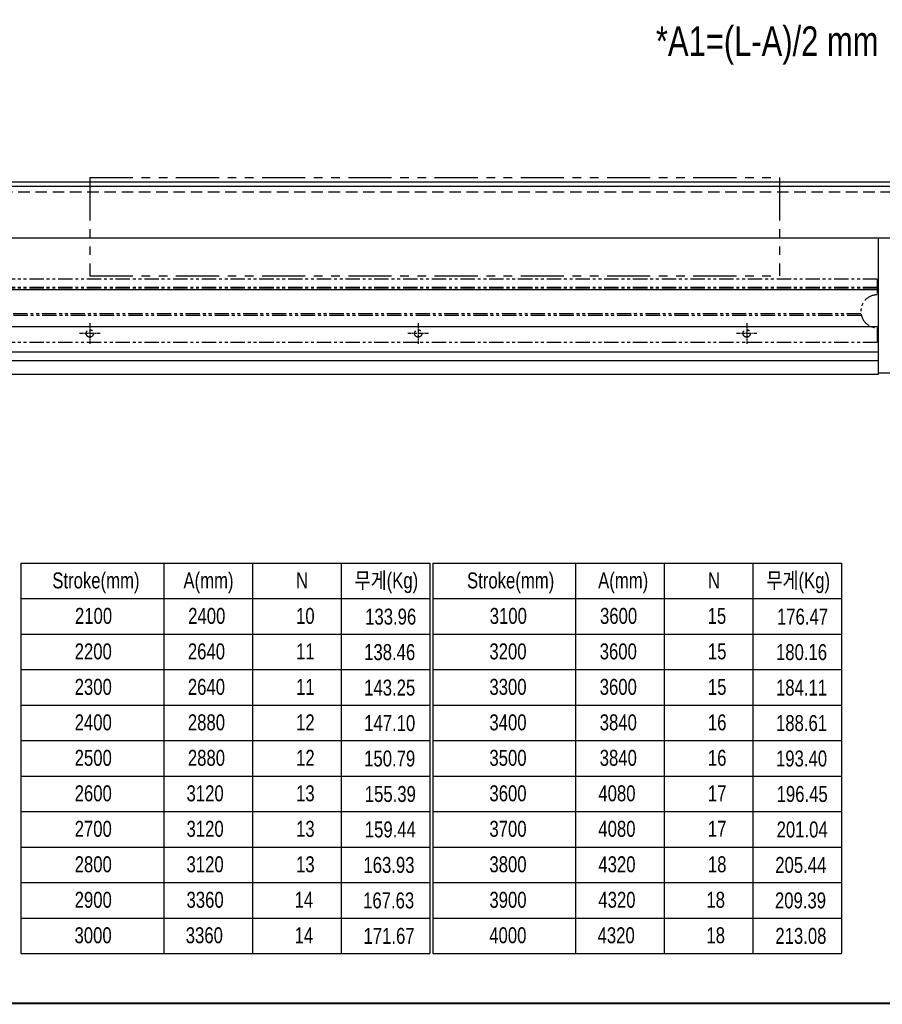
# Model space of a CAD drawing. Extents: x 4 to 2311, y -23 to 1597.
# Tile 20 of 22: x 1175 to 1700, y 9 to 609. Entities that reach past the tile are written whole.
import ezdxf

# ---------------------------------------------------------------- set-up
doc = ezdxf.new("R2010")
doc.units = 0
doc.header["$LTSCALE"] = 7
doc.header["$MEASUREMENT"] = 0
for name, pattern in [('CENTER', [2, 1.25, -0.25, 0.25, -0.25]), ('DASHED', [0.75, 0.5, -0.25]), ('PHANTOM', [2.5, 1.25, -0.25, 0.25, -0.25, 0.25, -0.25])]:
    doc.linetypes.add(name, pattern=pattern)
doc.layers.get('0').update_dxf_attribs({"linetype": 'CONTINUOUS'})
doc.layers.get('DEFPOINTS').update_dxf_attribs({"linetype": 'CONTINUOUS'})
for name, color, linetype in [('2', 4, 'CONTINUOUS'), ('CL', 1, 'CENTER'), ('HIDDEN', 5, 'DASHED'), ('PHANTOM', 6, 'PHANTOM')]:
    doc.layers.add(name, color=color, linetype=linetype)
doc.styles.add('ROMANS', font='ROMANS.shx', dxfattribs={"width": 0.8})
doc.styles.get("Standard").update_dxf_attribs({"font": 'Gulim.ttf', "width": 0.8})
doc.dimstyles.new('ISO-25', dxfattribs={"dimscale": 4, "dimtxt": 2.5, "dimasz": 2.5, "dimexe": 1.25, "dimexo": 0.25, "dimtad": 1, "dimdsep": 46, "dimtxsty": 'ROMANS', "dimcen": 2.5, "dimclrd": 4, "dimclre": 4, "dimadec": 0, "dimazin": 0, "dimtfac": 1, "dimtmove": 0, "dimatfit": 3, "dimfxl": 0, "dimlwd": 9, "dimlwe": 9, "dimarcsym": 0})

# ---------------------------------------------------------------- blocks, each defined once
blk = doc.blocks.new('*D8')
at = {"color": 4, "lineweight": 25}
for p, q in [((197.19, 684.74), (197.19, 616.49)), ((1637.19, 684.74), (1637.19, 616.49)), ((212.19, 623.99), (1622.19, 623.99))]:
    blk.add_line(p, q, dxfattribs=at)
at = {"color": 4}
for points in [[(212.19, 626.49), (212.19, 621.49), (197.19, 623.99)], [(1622.19, 626.49), (1622.19, 621.49), (1637.19, 623.99)]]:
    blk.add_solid(points, dxfattribs=at)
at = {"layer": 'DEFPOINTS', "color": 0}
for p in [(197.19, 686.24), (1637.19, 686.24), (1637.19, 623.99)]:
    blk.add_point(p, dxfattribs=at)
at = {"color": 4, "insert": (917.19, 636.11), "char_height": 15, "attachment_point": 5}
blk.add_mtext('A=P240XN ; Linear Robot 고정 Counter Bore', dxfattribs=at)
blk = doc.blocks.new('A$C67637538')
for p, q in [((1559, 39.25), (0, 39.25)), ((1559, 0.75), (0, 0.75))]:
    blk.add_line(p, q)
at = {"linetype": 'ByBlock'}
for p, q in [((1559, 39.25), (1559, 29.75)), ((1559, 34.25), (0, 34.25)), ((1559, 33.25), (0, 33.25)), ((1549.11, 18.25), (9.89, 18.25)), ((1549.32, 17.25), (9.68, 17.25)), ((1559, 9.75), (1559, 0.75))]:
    blk.add_line(p, q, dxfattribs=at)
for centre in [(1079.5, 6.25), (1279.5, 6.25), (1479.5, 6.25)]:
    blk.add_circle(centre, 2.25)
blk.add_arc((1559, 19.75), 10, 90, 270, dxfattribs=at)
at = {"layer": 'CL', "linetype": 'CENTER', "ltscale": 0.25}
for p, q in [((1079.5, 12.5), (1079.5, 0)), ((1279.5, 12.5), (1279.5, 0)), ((1479.5, 12.5), (1479.5, 0)), ((1085.75, 6.25), (1073.25, 6.25)), ((1285.75, 6.25), (1273.25, 6.25)), ((1485.75, 6.25), (1473.25, 6.25))]:
    blk.add_line(p, q, dxfattribs=at)

msp = doc.modelspace()

# ---------------------------------------------------------------- linework, layer by layer
for p, q in [((1716.14701, 509.76001), (617.194, 509.76001)), ((1716.14701, 507.26001), (617.194, 507.26001)), ((1716.14701, 475.76001), (617.194, 475.76001)), ((1697.194, 475.76001), (1697.194, 393.76)), ((1697.194, 444.26), (137.194, 444.26)), ((1697.194, 444.26), (1697.194, 392.76)), ((1697.194, 421.76), (137.194, 421.76)), ((1697.194, 406.36), (137.194, 406.36)), ((1697.194, 401.16), (137.194, 401.16)), ((1697.194, 392.76), (137.194, 392.76)), ((1697.194, 393.76), (1717.194, 393.76))]:
    msp.add_line(p, q)
at = {"const_width": 1.2}
msp.add_lwpolyline([(30, 10), (2310, 10)], dxfattribs=at)
at = {"layer": '2'}
for p, q in [((1175.3034, 277.935), (1424.2542, 277.935)), ((1175.3034, 277.935), (1175.3034, 40.335)), ((1175.3034, 277.935), (1175.3034, 40.335)), ((1262.2542, 277.935), (1262.2542, 40.335)), ((1316.2542, 277.935), (1316.2542, 40.335)), ((1316.2542, 277.935), (1316.2542, 40.335)), ((1370.2542, 277.935), (1370.2542, 40.335)), ((1424.2542, 277.935), (1424.2542, 40.335)), ((1426.0542, 277.935), (1426.0542, 40.335)), ((1426.0542, 277.935), (1675.005, 277.935)), ((1426.0542, 277.935), (1426.0542, 40.335)), ((1513.005, 277.935), (1513.005, 40.335)), ((1567.005, 277.935), (1567.005, 40.335)), ((1567.005, 277.935), (1567.005, 40.335)), ((1621.005, 277.935), (1621.005, 40.335)), ((1675.005, 277.935), (1675.005, 40.335)), ((1175.3034, 256.335), (1424.2542, 256.335)), ((1426.0542, 256.335), (1675.005, 256.335)), ((1175.3034, 234.735), (1424.2542, 234.735)), ((1426.0542, 234.735), (1675.005, 234.735)), ((1175.3034, 213.135), (1424.2542, 213.135)), ((1426.0542, 213.135), (1675.005, 213.135)), ((1175.3034, 191.535), (1424.2542, 191.535)), ((1426.0542, 191.535), (1675.005, 191.535)), ((1175.3034, 169.935), (1424.2542, 169.935)), ((1426.0542, 169.935), (1675.005, 169.935)), ((1175.3034, 148.335), (1424.2542, 148.335)), ((1426.0542, 148.335), (1675.005, 148.335)), ((1175.3034, 126.735), (1424.2542, 126.735)), ((1426.0542, 126.735), (1675.005, 126.735)), ((1175.3034, 105.135), (1424.2542, 105.135)), ((1426.0542, 105.135), (1675.005, 105.135)), ((1175.3034, 83.535), (1424.2542, 83.535)), ((1426.0542, 83.535), (1675.005, 83.535)), ((1175.3034, 61.935), (1424.2542, 61.935)), ((1426.0542, 61.935), (1675.005, 61.935)), ((1175.3034, 40.335), (1424.2542, 40.335)), ((1426.0542, 40.335), (1675.005, 40.335))]:
    msp.add_line(p, q, dxfattribs=at)
at = {"layer": 'HIDDEN', "color": 3, "ltscale": 2}
msp.add_line((1716.14701, 503.76001), (617.194, 503.76001), dxfattribs=at)
at = {"layer": 'PHANTOM', "ltscale": 3}
for p, q in [((1217.194, 512.76001), (1637.194, 512.76001)), ((1217.194, 512.76001), (1217.194, 452.76)), ((1637.194, 512.76001), (1637.194, 452.76)), ((1217.194, 452.76), (1637.194, 452.76))]:
    msp.add_line(p, q, dxfattribs=at)

# ---------------------------------------------------------------- block references
at = {"layer": 'PHANTOM'}
msp.add_blockref('A$C67637538', (137.694, 411.51), dxfattribs=at)

# ---------------------------------------------------------------- texts
at = {"color": 4, "insert": (1629.6788, 592.99984), "char_height": 18, "attachment_point": 5}
msp.add_mtext('*A1=(L-A)/2 mm', dxfattribs=at)
at = {"attachment_point": 1}
for s, insert, char_height in [('무게(Kg)', (1127.7015, 272.28768), 9.72), ('Stroke(mm)', (1194.3942, 272.28768), 9.72), ('무게(Kg)', (1378.4523, 272.28768), 9.72), ('Stroke(mm)', (1446.9126, 272.28768), 9.72), ('무게(Kg)', (1629.2031, 272.28768), 9.72), ('133.96', (1384.88845, 250.23331), 9.715909), ('176.47', (1635.63925, 250.23331), 9.715909), ('138.46', (1384.2767, 228.6424), 9.715909), ('180.16', (1635.0275, 228.6424), 9.715909), ('143.25', (1384.2767, 207.0515), 9.715909), ('184.11', (1635.0275, 207.0515), 9.715909), ('147.10', (1384.2767, 185.46059), 9.715909), ('188.61', (1635.0275, 185.46059), 9.715909), ('150.79', (1384.2767, 163.86968), 9.715909), ('193.40', (1635.0275, 163.86968), 9.715909), ('155.39', (1384.66894, 142.27877), 9.715909), ('196.45', (1635.41974, 142.27877), 9.715909), ('159.44', (1384.66984, 120.68786), 9.715909), ('201.04', (1635.42064, 120.68786), 9.715909), ('163.93', (1383.84021, 99.09695), 9.715909), ('205.44', (1634.59101, 99.09695), 9.715909), ('167.63', (1383.63959, 77.50604), 9.715909), ('209.39', (1634.39039, 77.50604), 9.715909), ('171.67', (1383.88789, 55.91513), 9.715909), ('213.08', (1634.63869, 55.91513), 9.715909)]:
    msp.add_mtext(s, dxfattribs=dict(at, insert=insert, char_height=char_height))
at = {"char_height": 9.72, "width": 38.691, "attachment_point": 1}
for s, insert in [('A(mm)', (1274.24742, 272.28768)), ('N', (1342.806, 272.28768)), ('A(mm)', (1526.73072, 272.28768)), ('N', (1593.5568, 272.28768)), ('2100', (1208.20164, 250.68768)), ('2400', (1277.12472, 250.68768)), ('10', (1342.806, 250.68768)), ('3100', (1460.72004, 250.68768)), ('3600', (1527.87552, 250.68768)), ('15', (1593.3948, 250.68768)), ('2200', (1208.0148, 229.08768)), ('2640', (1276.93788, 229.08768)), ('11', (1342.806, 229.08768)), ('3200', (1460.5332, 229.08768)), ('3600', (1527.68868, 229.08768)), ('15', (1593.5568, 229.08768)), ('2300', (1208.0148, 207.48768)), ('2640', (1276.93788, 207.48768)), ('11', (1342.806, 207.48768)), ('3300', (1460.5332, 207.48768)), ('3600', (1527.68868, 207.48768)), ('15', (1593.5568, 207.48768)), ('2400', (1208.0148, 185.88768)), ('2880', (1276.93788, 185.88768)), ('12', (1342.806, 185.88768)), ('3400', (1460.5332, 185.88768)), ('3840', (1527.68868, 185.88768)), ('16', (1593.5568, 185.88768)), ('2500', (1208.0148, 164.28768)), ('2880', (1276.93788, 164.28768)), ('12', (1342.806, 164.28768)), ('3500', (1460.5332, 164.28768)), ('3840', (1527.68868, 164.28768)), ('16', (1593.5568, 164.28768)), ('2600', (1208.0148, 142.68768)), ('3120', (1276.12248, 142.68768)), ('13', (1342.806, 142.68768)), ('3600', (1460.5332, 142.68768)), ('4080', (1526.87328, 142.68768)), ('17', (1593.5568, 142.68768)), ('2700', (1208.0148, 121.08768)), ('3120', (1276.12248, 121.08768)), ('13', (1342.806, 121.08768)), ('3700', (1460.5332, 121.08768)), ('4080', (1526.87328, 121.08768)), ('17', (1593.5568, 121.08768)), ('2800', (1208.0148, 99.48768)), ('3120', (1276.12248, 99.48768)), ('13', (1342.806, 99.48768)), ('3800', (1460.5332, 99.48768)), ('4320', (1526.87328, 99.48768)), ('18', (1593.5568, 99.48768)), ('2900', (1208.0148, 77.88768)), ('3360', (1276.12248, 77.88768)), ('3900', (1460.5332, 77.88768)), ('4320', (1526.87328, 77.88768)), ('18', (1592.66364, 77.88768)), ('14', (1341.91284, 77.88768)), ('3000', (1207.923, 56.28768)), ('3360', (1275.64296, 56.28768)), ('14', (1341.91284, 56.28768)), ('4000', (1460.4414, 56.28768)), ('4320', (1526.39376, 56.28768)), ('18', (1592.66364, 56.28768))]:
    msp.add_mtext(s, dxfattribs=dict(at, insert=insert))

# ---------------------------------------------------------------- dimensions: what is measured, and where the dimension line sits
dim = msp.add_linear_dim(base=(1637.194, 623.989), p1=(197.194, 686.236), p2=(1637.194, 686.236), text='A=P240XN ; Linear Robot 고정 Counter Bore', dimstyle='ISO-25', override={"dimscale": 6, "dimdec": 4, "dimtxsty": 'Standard', "dimclrt": 4, "dimtdec": 4, "dimlwd": 25, "dimlwe": 25})
dim.commit()
dim.dimension.update_dxf_attribs({"geometry": '*D8', "text_midpoint": (917.194, 636.10785)})

doc.saveas('drawing.dxf')
